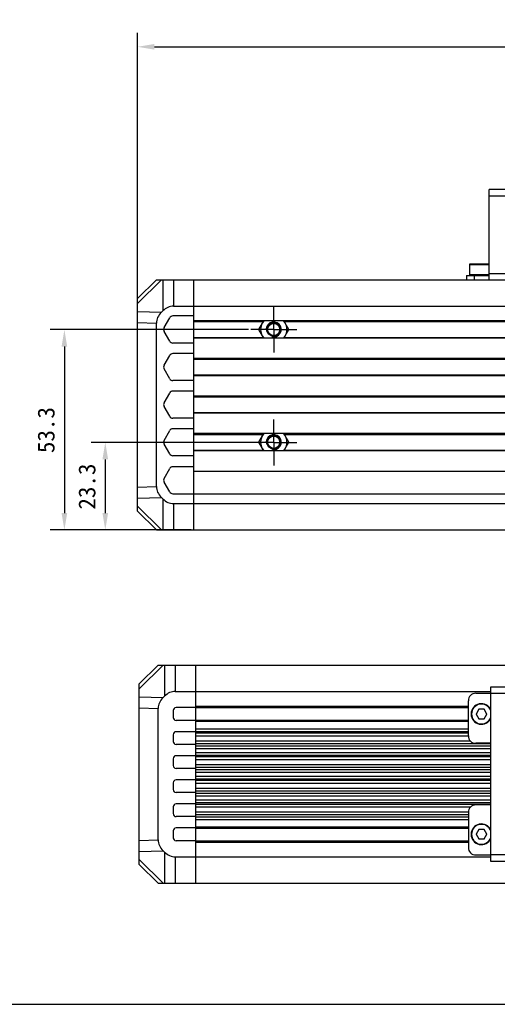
# Model space of a CAD drawing. Header units: millimetres. Extents: x -36 to 520, y 119 to 401.
# Tile 2 of 5: x 81 to 166, y 119 to 294. Entities that reach past the tile are written whole.
import ezdxf

# ---------------------------------------------------------------- set-up
doc = ezdxf.new("R2010")
doc.units = ezdxf.units.MM
doc.header["$LTSCALE"] = 32.67
doc.header["$PDMODE"] = 3
doc.header["$PDSIZE"] = 8
doc.linetypes.add('CENTER', pattern=[0.6, 0.375, -0.075, 0.075, -0.075])
doc.layers.get('0').update_dxf_attribs({"linetype": 'CONTINUOUS'})
doc.layers.get('Defpoints').update_dxf_attribs({"linetype": 'CONTINUOUS'})
for name, color, linetype in [('00_COMPONENTS', 7, 'CONTINUOUS'), ('3_ALL_AXES', 7, 'CONTINUOUS'), ('51__DRAFT_DIMS', 7, 'CONTINUOUS'), ('DRW0001FORMAT', 7, 'CONTINUOUS')]:
    doc.layers.add(name, color=color, linetype=linetype)
doc.styles.get("Standard").update_dxf_attribs({"font": 'simfang.ttf'})
doc.dimstyles.new('DIMSTYLE_1', dxfattribs={"dimtxt": 3, "dimasz": 3, "dimexe": 2.5, "dimexo": 0.5, "dimgap": 0.75, "dimtad": 1, "dimlfac": 1.5, "dimdsep": 46, "dimtxsty": 'STANDARD', "dimblk": '_FILLED', "dimblk1": '_FILLED', "dimblk2": '_FILLED', "dimcen": 0.09, "dimclrt": 3, "dimazin": 2, "dimtp": 0.5, "dimtm": 0.5, "dimtfac": 1, "dimtofl": 0, "dimtmove": 0, "dimatfit": 3, "dimldrblk": '_FILLED', "dimfxl": 1, "dimtolj": 1, "dimarcsym": 0})
doc.dimstyles.new('DIMSTYLE_2', dxfattribs={"dimtxt": 3, "dimasz": 3, "dimexe": 2.5, "dimexo": 0.5, "dimgap": 0.75, "dimtad": 1, "dimlfac": 1.5, "dimdsep": 46, "dimtxsty": 'STANDARD', "dimblk": '_FILLED', "dimblk1": '_FILLED', "dimblk2": '_FILLED', "dimcen": 0.09, "dimclrt": 3, "dimazin": 2, "dimtp": 0.3, "dimtm": 0.3, "dimtfac": 1, "dimtofl": 0, "dimtmove": 0, "dimatfit": 3, "dimldrblk": '_FILLED', "dimfxl": 1, "dimtolj": 1, "dimarcsym": 0})
doc.dimstyles.new('DIMSTYLE_4', dxfattribs={"dimtxt": 3, "dimasz": 3, "dimexe": 2.5, "dimexo": 0.5, "dimgap": 0.75, "dimtad": 1, "dimlfac": 1.5, "dimdsep": 46, "dimtxsty": 'STANDARD', "dimblk": '_FILLED', "dimblk1": '_FILLED', "dimblk2": '_FILLED', "dimcen": 0.09, "dimclrt": 3, "dimazin": 2, "dimtp": 0.2, "dimtm": 0.2, "dimtfac": 1, "dimtofl": 0, "dimtmove": 0, "dimatfit": 3, "dimldrblk": '_FILLED', "dimfxl": 1, "dimtolj": 1, "dimarcsym": 0})

# ---------------------------------------------------------------- blocks, each defined once
blk = doc.blocks.new('_FILLED')
at = {"color": 0, "linetype": 'ByBlock'}
blk.add_solid([(0, 0), (-1, 0.167), (-1, -0.167)], dxfattribs=at)
blk = doc.blocks.new('*D1')
at = {"layer": '51__DRAFT_DIMS', "color": 0, "lineweight": -2}
for p, q in [((101.73, 240.34), (101.73, 291.26)), ((268.4, 240.34), (268.4, 291.26)), ((104.73, 288.76), (265.4, 288.76))]:
    blk.add_line(p, q, dxfattribs=at)
at = {"layer": 'Defpoints', "color": 0}
for p in [(268.4, 288.76), (101.73, 239.84), (268.4, 239.84)]:
    blk.add_point(p, dxfattribs=at)
at = {"layer": '51__DRAFT_DIMS', "color": 0, "linetype": 'ByBlock', "lineweight": -2, "xscale": 3, "yscale": 3, "zscale": 3, "rotation": 180}
blk.add_blockref('_FILLED', (101.73, 288.76), dxfattribs=at)
at = {"layer": '51__DRAFT_DIMS', "color": 0, "linetype": 'ByBlock', "lineweight": -2, "xscale": 3, "yscale": 3, "zscale": 3}
blk.add_blockref('_FILLED', (268.4, 288.76), dxfattribs=at)
at = {"layer": '51__DRAFT_DIMS', "color": 3, "insert": (186.57, 293.51), "char_height": 3, "attachment_point": 2, "line_spacing_factor": 0.9}
blk.add_mtext('\\A1;250', dxfattribs=at)
blk = doc.blocks.new('*D12')
at = {"layer": '51__DRAFT_DIMS', "color": 0, "lineweight": -2}
for p, q in [((122.01, 218.6), (93.51, 218.6)), ((96.01, 215.6), (96.01, 206.07)), ((111.25, 203.07), (93.51, 203.07))]:
    blk.add_line(p, q, dxfattribs=at)
at = {"layer": 'Defpoints', "color": 0}
for p in [(122.51, 218.6), (96.01, 203.07), (111.75, 203.07)]:
    blk.add_point(p, dxfattribs=at)
at = {"layer": '51__DRAFT_DIMS', "color": 0, "linetype": 'ByBlock', "lineweight": -2, "xscale": 3, "yscale": 3, "zscale": 3}
for p, rotation in [((96.01, 218.6), 90), ((96.01, 203.07), 270)]:
    blk.add_blockref('_FILLED', p, dxfattribs=dict(at, rotation=rotation))
at = {"layer": '51__DRAFT_DIMS', "color": 3, "insert": (91.26, 210.77), "char_height": 3, "attachment_point": 2, "rotation": 90, "line_spacing_factor": 0.9}
blk.add_mtext('\\A1;23.3', dxfattribs=at)
blk = doc.blocks.new('*D13')
at = {"layer": '51__DRAFT_DIMS', "color": 0, "lineweight": -2}
for p, q in [((121.42, 238.6), (86.26, 238.6)), ((88.76, 235.6), (88.76, 206.07)), ((111.25, 203.07), (86.26, 203.07))]:
    blk.add_line(p, q, dxfattribs=at)
at = {"layer": 'Defpoints', "color": 0}
for p in [(121.92, 238.6), (88.76, 203.07), (111.75, 203.07)]:
    blk.add_point(p, dxfattribs=at)
at = {"layer": '51__DRAFT_DIMS', "color": 0, "linetype": 'ByBlock', "lineweight": -2, "xscale": 3, "yscale": 3, "zscale": 3}
for p, rotation in [((88.76, 238.6), 89.99999999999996), ((88.76, 203.07), 270)]:
    blk.add_blockref('_FILLED', p, dxfattribs=dict(at, rotation=rotation))
at = {"layer": '51__DRAFT_DIMS', "color": 3, "insert": (84.01, 220.79), "char_height": 3, "attachment_point": 2, "rotation": 90, "line_spacing_factor": 0.9}
blk.add_mtext('\\A1;53.3', dxfattribs=at)

msp = doc.modelspace()

# ---------------------------------------------------------------- linework, layer by layer
at = {"color": 7}
msp.add_line((-36.1044, 118.9558), (519.9092, 118.9558), dxfattribs=at)
at = {"layer": '00_COMPONENTS', "color": 7}
for p, q in [((164.0661, 247.4299), (164.0661, 263.4299)), ((192.7327, 263.4299), (164.0661, 263.4299)), ((160.5661, 250.1633), (160.5661, 248.2966)), ((164.0661, 250.2299), (160.6327, 250.2299)), ((160.0661, 248.2299), (160.0661, 247.4299)), ((160.0661, 248.2299), (164.0661, 248.2299)), ((101.7327, 244.0966), (105.0661, 247.4299)), ((105.0661, 247.4299), (264.9319, 247.4299)), ((111.7327, 203.0966), (111.7327, 247.4299)), ((101.7327, 206.4299), (101.7327, 244.0966)), ((108.1014, 242.7633), (262.0308, 242.7633)), ((106.2129, 241.9338), (105.9494, 241.6776)), ((111.7327, 241.0299), (108.0135, 241.0299)), ((105.0661, 210.7798), (105.0661, 239.7468)), ((106.4354, 238.9633), (107.4361, 240.6966)), ((245.0661, 240.1633), (111.7327, 240.1633)), ((124.0638, 240.1633), (123.1785, 238.6299)), ((128.5671, 238.6299), (127.6819, 240.1633)), ((107.4361, 236.5633), (106.4354, 238.2966)), ((123.1785, 238.6299), (124.0638, 237.0966)), ((127.6819, 237.0966), (128.5671, 238.6299)), ((111.7327, 236.2299), (108.0135, 236.2299)), ((245.0661, 237.0966), (111.7327, 237.0966)), ((106.4354, 232.2966), (107.4361, 234.0299)), ((111.7327, 234.3633), (108.0135, 234.3633)), ((245.0661, 233.4966), (111.7327, 233.4966)), ((107.4361, 229.8966), (106.4354, 231.6299)), ((111.7327, 229.5633), (108.0135, 229.5633)), ((245.0661, 230.4299), (111.7327, 230.4299)), ((106.4354, 225.6299), (107.4361, 227.3633)), ((111.7327, 227.6966), (108.0135, 227.6966)), ((245.0661, 226.8299), (111.7327, 226.8299)), ((107.4361, 223.2299), (106.4354, 224.9633)), ((245.0661, 223.7633), (111.7327, 223.7633)), ((111.7327, 222.8966), (108.0135, 222.8966)), ((106.4354, 218.9633), (107.4361, 220.6966)), ((111.7327, 221.0299), (108.0135, 221.0299)), ((245.0661, 220.1633), (111.7327, 220.1633)), ((124.0638, 220.1633), (123.1785, 218.6299)), ((128.5671, 218.6299), (127.6819, 220.1633)), ((107.4361, 216.5633), (106.4354, 218.2966)), ((123.1785, 218.6299), (124.0638, 217.0966)), ((127.6819, 217.0966), (128.5671, 218.6299)), ((245.0661, 217.0966), (111.7327, 217.0966)), ((111.7327, 216.2299), (108.0135, 216.2299)), ((106.4354, 212.2299), (107.4361, 213.9633)), ((111.7327, 214.2966), (108.0135, 214.2966)), ((245.0661, 213.4299), (111.7327, 213.4299)), ((107.4361, 209.8299), (106.4354, 211.5633)), ((105.9494, 208.849), (106.2129, 208.5928)), ((108.0135, 209.4966), (248.7853, 209.4966)), ((101.7327, 206.4299), (105.0661, 203.0966)), ((108.1014, 207.7633), (262.0308, 207.7633)), ((105.0661, 203.0966), (265.0661, 203.0966)), ((102.0438, 175.7721), (105.3771, 179.1054)), ((105.3771, 179.1054), (265.3771, 179.1054)), ((112.0438, 140.4387), (112.0438, 179.1054)), ((102.0438, 143.7721), (102.0438, 175.7721)), ((164.3771, 144.3054), (164.3771, 175.2387)), ((164.3771, 175.2387), (193.0438, 175.2387)), ((106.524, 173.6093), (106.2605, 173.353)), ((108.4124, 174.4387), (164.3771, 174.4387)), ((161.7105, 174.1054), (164.3771, 174.1054)), ((105.3771, 148.1219), (105.3771, 171.4222)), ((112.0438, 171.5721), (108.5771, 171.5721)), ((112.0438, 171.6054), (160.3771, 171.6054)), ((160.3771, 166.5721), (160.3771, 172.7721)), ((162.2294, 171.2721), (161.7482, 170.4387)), ((163.1916, 171.2721), (162.2294, 171.2721)), ((163.6727, 170.4387), (163.1916, 171.2721)), ((108.0438, 171.0387), (108.0438, 169.8387)), ((161.7482, 170.4387), (162.2294, 169.6054)), ((162.2294, 169.6054), (163.1916, 169.6054)), ((163.1916, 169.6054), (163.6727, 170.4387)), ((112.0438, 169.3054), (108.5771, 169.3054)), ((112.0438, 169.3387), (160.3771, 169.3387)), ((108.0438, 166.7721), (108.0438, 165.5721)), ((112.0438, 167.3054), (108.5771, 167.3054)), ((112.0438, 165.0387), (108.5771, 165.0387)), ((164.3771, 165.2387), (161.7105, 165.2387)), ((108.0438, 162.5054), (108.0438, 161.3054)), ((112.0438, 163.0387), (108.5771, 163.0387)), ((112.0438, 160.7721), (108.5771, 160.7721)), ((108.0438, 158.2387), (108.0438, 157.0387)), ((112.0438, 158.7721), (108.5771, 158.7721)), ((112.0438, 156.5054), (108.5771, 156.5054)), ((108.0438, 153.9721), (108.0438, 152.7721)), ((112.0438, 154.5054), (108.5771, 154.5054)), ((164.3771, 154.3054), (161.7105, 154.3054)), ((112.0438, 152.2387), (108.5771, 152.2387)), ((160.3771, 152.9721), (160.3771, 146.7721)), ((112.0438, 150.2387), (108.5771, 150.2387)), ((112.0438, 150.2054), (160.3771, 150.2054)), ((108.0438, 149.7054), (108.0438, 148.5054)), ((162.2294, 149.9387), (161.7482, 149.1054)), ((161.7482, 149.1054), (162.2294, 148.2721)), ((163.1916, 149.9387), (162.2294, 149.9387)), ((163.6727, 149.1054), (163.1916, 149.9387)), ((163.1916, 148.2721), (163.6727, 149.1054)), ((112.0438, 147.9721), (108.5771, 147.9721)), ((112.0438, 147.9387), (160.3771, 147.9387)), ((162.2294, 148.2721), (163.1916, 148.2721)), ((106.2605, 146.1911), (106.524, 145.9349)), ((108.4124, 145.1054), (164.3771, 145.1054)), ((161.7105, 145.4387), (164.3771, 145.4387)), ((102.0438, 143.7721), (105.3771, 140.4387)), ((193.0438, 144.3054), (164.3771, 144.3054)), ((105.3771, 140.4387), (265.3771, 140.4387))]:
    msp.add_line(p, q, dxfattribs=at)
at = {"layer": '00_COMPONENTS', "color": 4}
for p, q in [((192.7327, 262.2966), (164.0661, 262.2966)), ((160.5661, 250.1633), (164.0661, 250.1633)), ((164.0661, 248.2966), (160.5661, 248.2966)), ((161.3994, 248.2299), (161.3994, 247.4299)), ((164.0661, 248.5633), (192.7327, 248.5633)), ((101.7327, 243.2133), (105.9494, 247.4299)), ((106.2129, 247.4299), (106.2129, 241.9338)), ((108.1014, 247.4299), (108.1014, 242.7633)), ((101.7327, 241.7945), (105.9494, 241.6776)), ((101.7327, 239.8392), (105.0661, 239.7468)), ((111.7327, 240.0299), (123.9868, 240.0299)), ((127.7588, 240.0299), (229.0399, 240.0299)), ((111.7327, 237.2299), (123.9868, 237.2299)), ((127.7588, 237.2299), (229.0399, 237.2299)), ((111.7327, 233.3633), (245.0661, 233.3633)), ((111.7327, 230.5633), (245.0661, 230.5633)), ((111.7327, 226.6966), (245.0661, 226.6966)), ((111.7327, 223.8966), (245.0661, 223.8966)), ((111.7327, 220.0299), (123.9868, 220.0299)), ((127.7588, 220.0299), (229.0399, 220.0299)), ((111.7327, 217.2299), (123.9868, 217.2299)), ((127.7588, 217.2299), (229.0399, 217.2299)), ((101.7327, 210.6873), (105.0661, 210.7798)), ((101.7327, 208.7321), (105.9494, 208.849)), ((106.2129, 208.5928), (106.2129, 203.0966)), ((101.7327, 207.3133), (105.9494, 203.0966)), ((108.1014, 207.7633), (108.1014, 203.0966)), ((102.0438, 174.8887), (106.2605, 179.1054)), ((106.524, 179.1054), (106.524, 173.6093)), ((108.4124, 179.1054), (108.4124, 174.4387)), ((102.0438, 173.4699), (106.2605, 173.353)), ((164.3771, 174.1054), (193.0438, 174.1054)), ((102.0438, 171.5147), (105.3771, 171.4222)), ((112.0438, 171.8054), (160.3771, 171.8054)), ((112.0438, 169.1387), (160.3771, 169.1387)), ((112.0438, 167.8244), (160.3771, 167.8244)), ((112.0438, 167.3246), (160.3771, 167.3246)), ((160.3771, 167.0127), (112.0438, 167.0127)), ((160.3771, 166.513), (112.0438, 166.513)), ((160.772, 165.6253), (112.0438, 165.6253)), ((164.3771, 165.1255), (112.0438, 165.1255)), ((112.0438, 164.8193), (164.3771, 164.8193)), ((112.0438, 164.3195), (164.3771, 164.3195)), ((112.0438, 163.6246), (164.3771, 163.6246)), ((112.0438, 163.1248), (164.3771, 163.1248)), ((164.3771, 162.8186), (112.0438, 162.8186)), ((164.3771, 162.3188), (112.0438, 162.3188)), ((164.3771, 161.4253), (112.0438, 161.4253)), ((164.3771, 160.9255), (112.0438, 160.9255)), ((112.0438, 160.6193), (164.3771, 160.6193)), ((112.0438, 160.1195), (164.3771, 160.1195)), ((112.0438, 159.4246), (164.3771, 159.4246)), ((112.0438, 158.9248), (164.3771, 158.9248)), ((164.3771, 158.6186), (112.0438, 158.6186)), ((164.3771, 158.1188), (112.0438, 158.1188)), ((164.3771, 157.2253), (112.0438, 157.2253)), ((164.3771, 156.7255), (112.0438, 156.7255)), ((112.0438, 156.4193), (164.3771, 156.4193)), ((112.0438, 155.9195), (164.3771, 155.9195)), ((112.0438, 155.2246), (164.3771, 155.2246)), ((112.0438, 154.7248), (164.3771, 154.7248)), ((164.3771, 154.4186), (112.0438, 154.4186)), ((160.772, 153.9188), (112.0438, 153.9188)), ((160.3771, 153.0312), (112.0438, 153.0312)), ((160.3771, 152.5314), (112.0438, 152.5314)), ((112.0438, 152.2195), (160.3771, 152.2195)), ((112.0438, 151.7198), (160.3771, 151.7198)), ((112.0438, 150.4054), (160.3771, 150.4054)), ((102.0438, 148.0295), (105.3771, 148.1219)), ((112.0438, 147.7387), (160.3771, 147.7387)), ((102.0438, 146.0742), (106.2605, 146.1911)), ((106.524, 145.9349), (106.524, 140.4387)), ((108.4124, 145.1054), (108.4124, 140.4387)), ((193.0438, 145.4387), (164.3771, 145.4387)), ((102.0438, 144.6554), (106.2605, 140.4387))]:
    msp.add_line(p, q, dxfattribs=at)
at = {"layer": '00_COMPONENTS', "color": 7}
for centre, radius in [((125.8728, 238.6299), 1.214), ((125.8728, 238.6299), 1.0807), ((125.8728, 218.6299), 1.214), ((125.8728, 218.6299), 1.0807)]:
    msp.add_circle(centre, radius, dxfattribs=at)
for centre, radius, start, end in [((160.6327, 250.1633), 0.0667, 90, 180), ((160.6327, 248.2966), 0.0667, 180, 270), ((108.0135, 240.3633), 0.6667, 90, 150), ((125.8728, 238.6299), 2.3333, 138.90566, 221.09434), ((125.8728, 238.6299), 2.3333, 318.90566, 41.09434), ((107.0127, 238.6299), 0.6667, 150, 210), ((108.0135, 236.8966), 0.6667, 210, 270), ((108.0135, 233.6966), 0.6667, 90, 150), ((107.0127, 231.9633), 0.6667, 150, 210), ((108.0135, 230.2299), 0.6667, 210, 270), ((108.0135, 227.0299), 0.6667, 90, 150), ((107.0127, 225.2966), 0.6667, 150, 210), ((108.0135, 223.5633), 0.6667, 210, 270), ((108.0135, 220.3633), 0.6667, 90, 150), ((125.8728, 218.6299), 2.3333, 138.90566, 221.09434), ((125.8728, 218.6299), 2.3333, 318.90566, 41.09434), ((107.0127, 218.6299), 0.6667, 150, 210), ((108.0135, 216.8966), 0.6667, 210, 270), ((108.0135, 213.6299), 0.6667, 90, 150), ((107.0127, 211.8966), 0.6667, 150, 210), ((108.0135, 210.1633), 0.6667, 210, 270), ((161.7105, 172.7721), 1.3333, 90, 180), ((108.5771, 171.0387), 0.5333, 90, 180), ((162.7105, 170.4387), 1.8333, 24.417144, 335.582856), ((162.7105, 170.4387), 0.9333, 117.851978, 123.234499), ((162.7105, 170.4387), 0.9333, 57.836628, 63.234499), ((108.5771, 169.8387), 0.5333, 180, 270), ((162.7105, 170.4387), 0.9333, 177.30059, 183.234499), ((162.7105, 170.4387), 0.9333, 237.836628, 243.234499), ((162.7105, 170.4387), 0.9333, 297.851978, 303.234499), ((162.7105, 170.4387), 0.9333, 357.30059, 3.234499), ((108.5771, 166.7721), 0.5333, 90, 180), ((161.7105, 166.5721), 1.3333, 180, 270), ((108.5771, 165.5721), 0.5333, 180, 270), ((108.5771, 162.5054), 0.5333, 90, 180), ((108.5771, 161.3054), 0.5333, 180, 270), ((108.5771, 158.2387), 0.5333, 90, 180), ((108.5771, 157.0387), 0.5333, 180, 270), ((108.5771, 153.9721), 0.5333, 90, 180), ((161.7105, 152.9721), 1.3333, 90, 180), ((108.5771, 152.7721), 0.5333, 180, 270), ((108.5771, 149.7054), 0.5333, 90, 180), ((162.7105, 149.1054), 1.8333, 24.417144, 335.582856), ((108.5771, 148.5054), 0.5333, 180, 270), ((162.7105, 149.1054), 0.9333, 177.30059, 183.234499), ((162.7105, 149.1054), 0.9333, 117.851978, 123.234499), ((162.7105, 149.1054), 0.9333, 57.836628, 63.234499), ((162.7105, 149.1054), 0.9333, 357.30059, 3.234499), ((161.7105, 146.7721), 1.3333, 180, 270), ((162.7105, 149.1054), 0.9333, 237.836628, 243.234499), ((162.7105, 149.1054), 0.9333, 297.851978, 303.234499)]:
    msp.add_arc(centre, radius, start, end, dxfattribs=at)
at = {"layer": '00_COMPONENTS', "color": 4}
for centre, radius, start, end in [((125.8728, 238.6299), 1.3333, 255, 195), ((125.8728, 218.6299), 1.3333, 255, 195), ((162.7105, 170.4387), 1.7667, 19.019547, 340.980427), ((162.7105, 149.1054), 1.7667, 19.019547, 340.980427)]:
    msp.add_arc(centre, radius, start, end, dxfattribs=at)
at = {"layer": '00_COMPONENTS', "color": 7}
for centre, major_axis, ratio, start_param, end_param in [((108.1014, 238.0492), (0, -4.714), 0.70710678, 3.14159265, 3.74388), ((109.7801, 239.6814), (4.7131, -0.1307), 0.70697091, 2.53902597, 3.16119316), ((109.7801, 210.8451), (4.7131, 0.1307), 0.70697091, 3.12199215, 3.74415934), ((108.1014, 212.4773), (0, -4.714), 0.70710678, -0.60228735, 0), ((110.0912, 171.3569), (4.7131, -0.1307), 0.70697091, 2.53902597, 3.16119316), ((108.4124, 169.7247), (0, -4.714), 0.70710678, 3.14159265, 3.74388), ((110.0912, 148.1872), (4.7131, 0.1307), 0.70697091, 3.12199215, 3.74415934), ((108.4124, 149.8194), (0, -4.714), 0.70710678, -0.60228735, 0)]:
    msp.add_ellipse(centre, major_axis=major_axis, ratio=ratio, start_param=start_param, end_param=end_param, dxfattribs=at)
at = {"layer": '3_ALL_AXES', "color": 1, "linetype": 'CENTER'}
for p, q in [((125.8869, 238.6031), (125.8869, 242.6838)), ((125.8869, 238.6031), (121.8062, 238.6031)), ((125.8869, 238.6031), (125.8869, 234.5225)), ((125.8869, 238.6031), (129.9676, 238.6031)), ((125.8869, 218.6031), (125.8869, 222.6838)), ((125.8869, 218.6031), (121.8062, 218.6031)), ((125.8869, 218.6031), (125.8869, 214.5225)), ((125.8869, 218.6031), (129.9676, 218.6031))]:
    msp.add_line(p, q, dxfattribs=at)
at = {"layer": 'DRW0001FORMAT', "color": 7}
msp.add_line((-36.1044, 118.9558), (519.9092, 118.9558), dxfattribs=at)

# ---------------------------------------------------------------- dimensions: what is measured, and where the dimension line sits
at = {"layer": '51__DRAFT_DIMS', "color": 4}
dim = msp.add_linear_dim(base=(268.3994, 288.7641), p1=(101.7327, 239.8392), p2=(268.3994, 239.8392), dimstyle='DIMSTYLE_1', dxfattribs=at)
dim.commit()
dim.dimension.update_dxf_attribs({"geometry": '*D1', "text_midpoint": (186.5747, 288.7641), "dimtype": 160})
for base, p1, dimstyle, picture, middle in [((88.7551, 203.0698), (121.9239, 238.6031), 'DIMSTYLE_2', '*D13', (88.7551, 220.7925)), ((96.0091, 203.0698), (122.51, 218.6031), 'DIMSTYLE_4', '*D12', (96.0091, 210.7749))]:
    dim = msp.add_linear_dim(base=base, p1=p1, p2=(111.7468, 203.0698), angle=270, dimstyle=dimstyle, dxfattribs=at)
    dim.commit()
    dim.dimension.update_dxf_attribs({"geometry": picture, "text_midpoint": middle, "dimtype": 160})

doc.saveas('drawing.dxf')
